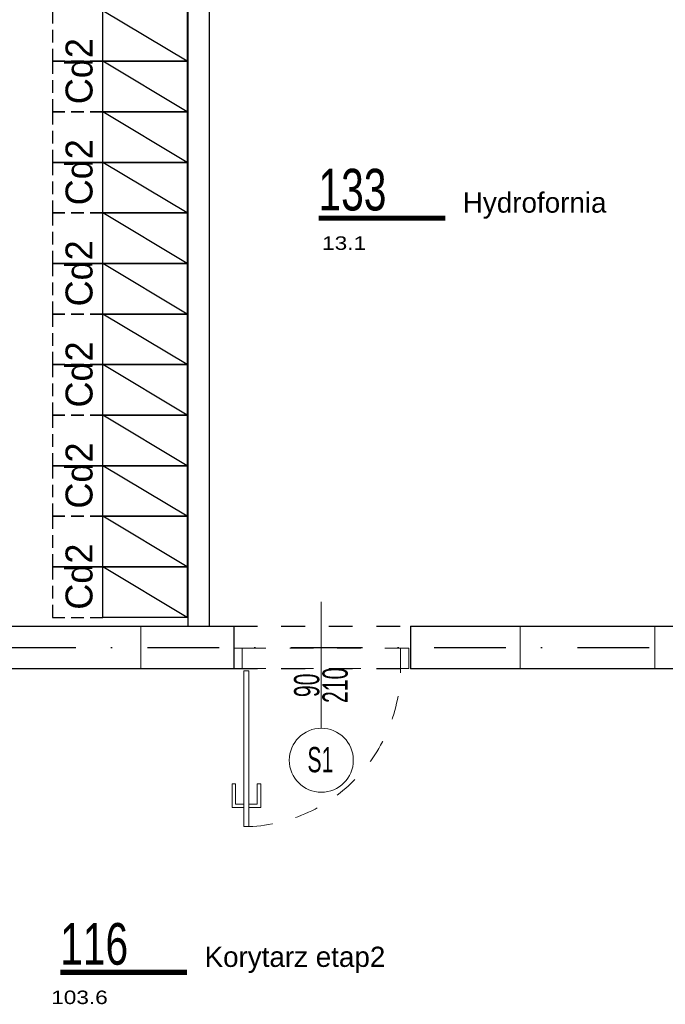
# Model space of a CAD drawing. Header units: millimetres. Extents: x 14495 to 271441, y -21035 to 2232.
# Tile 145 of 227: x 84495 to 84878, y 1063 to 1647. Entities that reach past the tile are written whole.
import ezdxf
from ezdxf.enums import TextEntityAlignment as Align

# ---------------------------------------------------------------- set-up
doc = ezdxf.new("R2010")
doc.units = ezdxf.units.MM
for name, pattern in [('DASHDOT', [1, 0.5, -0.25, 0, -0.25]), ('DASHED', [28.222222, 14.111111, -14.111111]), ('KRESKOWA2', [0.375, 0.25, -0.125])]:
    doc.linetypes.add(name, pattern=pattern)
for name, color, linetype in [('-- TECH  SYMBOLE', 1, 'Continuous'), ('_1_cienkie', 251, 'Continuous'), ('A-POW-NR', 1, 'Continuous'), ('A_OSIE', 252, 'DASHDOT'), ('A_PROJEKTOWANE', 3, 'Continuous'), ('A_SC_DZIAlOWE', 4, 'Continuous'), ('TRE_w_meble_medic_aranzacja', 1, 'Continuous')]:
    doc.layers.add(name, color=color, linetype=linetype)
doc.layers.add('A-POW', color=2, linetype='Continuous', plot=False)
for name, color, linetype, lineweight in [('A_L_CIENKA', 251, 'Continuous', 5), ('A_solid', 252, 'Continuous', 0), ('A_Stolarka_drzwi', 1, 'Continuous', 9), ('M_drzwi', 1, 'Continuous', 5)]:
    doc.layers.add(name, color=color, linetype=linetype, lineweight=lineweight)
doc.styles.add('arial-tab', font='arial.ttf')
doc.styles.add('ARIAL1_2', font='arial.ttf', dxfattribs={"width": 1.2})
doc.styles.add('arialce', font='ARIALN.TTF')
doc.styles.add('cent', font='swissel.ttf')
doc.styles.add('cg', font='GOTHIC.TTF')
doc.styles.add('ROMANS', font='romans', dxfattribs={"width": 0.6})
doc.styles.add('switz721ltexbt', font='swissel.ttf')

# ---------------------------------------------------------------- blocks, each defined once
blk = doc.blocks.new('POW')
at = {"const_width": 5}
blk.add_lwpolyline([(125.32, 0), (0, 0)], dxfattribs=at)
at = {"style": 'switz721ltexbt'}
blk.add_attdef('001', (-1.78, 12.35), '', height=41.18, dxfattribs=at)
blk = doc.blocks.new('DRZWI Z OSCIEZNICA NIEOKALAJACA 90')
at = {"linetype": 'DASHED'}
for p, q in [((-12, 5), (-12, 99)), ((0, 5), (0, 99))]:
    blk.add_line(p, q, dxfattribs=at)
at = {"ltscale": 0.05}
blk.add_line((-39.5, 52), (25.59, 52), dxfattribs=at)
for points in [[(-12, 99), (-12, 104), (0, 104), (0, 99)], [(93.91, 9.01), (1.43, 9.01), (1.43, 6.01), (93.91, 6.01)], [(-12, 0), (-12, 5), (0, 5), (0, 0)]]:
    blk.add_lwpolyline(points, close=True)
for points in [[(82.48, 9.01), (82.48, 16.01), (68.48, 16.01), (68.48, 14.01), (80.48, 14.01), (80.48, 9.01)], [(82.48, 6.01), (82.48, -0.99), (68.48, -0.99), (68.48, 1.01), (80.48, 1.01), (80.48, 6.01)]]:
    blk.add_lwpolyline(points)
at = {"linetype": 'DASHED'}
blk.add_arc((0, 5), 94, 2.44751, 90, dxfattribs=at)
blk = doc.blocks.new('SSCVCFDSS')
blk.add_line((0, 50.02), (0, 0))
blk.add_circle((0, -19), 19)
at = {"style": 'ROMANS', "text_generation_flag": 4, "width": 0.6}
blk.add_attdef('FD1-8', text='', height=13, rotation=270, dxfattribs=at).set_placement((6.15, 55.19), align=Align.RIGHT)
for tag, p in [('90', (-8.71, 25.47)), ('200', (8.16, 25.47))]:
    blk.add_attdef(tag, text='', height=13, rotation=270, dxfattribs=at).set_placement(p, align=Align.MIDDLE)
blk.add_attdef('AL6C', text='', height=13, dxfattribs=at).set_placement((-0.56, -18.64), align=Align.MIDDLE)
blk = doc.blocks.new('*U1998')
at = {"color": 1, "linetype": 'KRESKOWA2', "ltscale": 30}
blk.add_lwpolyline([(-20, 50), (-20, 80), (10, 80), (10, 50)], close=True, dxfattribs=at)
at = {"color": 2}
blk.add_lwpolyline([(10, 0), (10, 50), (-20, 50), (-20, 0)], close=True, dxfattribs=at)
at = {"color": 1}
blk.add_lwpolyline([(10, 0), (-20, 50)], dxfattribs=at)

msp = doc.modelspace()

# ---------------------------------------------------------------- linework, layer by layer
at = {"layer": '_1_cienkie', "linetype": 'DASHED'}
for p, q in [((84486.62, 1287.24), (84566.62, 1287.24)), ((84621.79, 1287.24), (84726.79, 1287.24)), ((84486.62, 1262.24), (84566.62, 1262.24)), ((84621.79, 1262.24), (84726.79, 1262.24))]:
    msp.add_line(p, q, dxfattribs=at)
at = {"layer": 'A_L_CIENKA'}
for p, q in [((84791.81, 1287.24), (84791.81, 1261.91)), ((84871.81, 1287.24), (84871.81, 1261.91))]:
    msp.add_line(p, q, dxfattribs=at)
at = {"layer": 'A_OSIE', "ltscale": 85}
msp.add_line((82272.89, 1274.74), (86478.26, 1274.74), dxfattribs=at)
at = {"layer": 'A_PROJEKTOWANE'}
for p, q in [((84426.79, 1287.24), (84566.62, 1287.24)), ((84566.62, 1287.24), (84621.79, 1287.24)), ((84621.79, 1287.24), (84621.79, 1262.24)), ((84726.79, 1287.24), (84726.79, 1261.91)), ((84726.79, 1287.24), (84773.98, 1287.24)), ((84772.98, 1287.24), (84877.98, 1287.24)), ((84871.81, 1287.24), (84872.69, 1287.24)), ((84877.98, 1287.24), (85205.87, 1287.24)), ((84426.79, 1262.24), (84566.62, 1262.24)), ((84566.62, 1262.24), (84621.79, 1262.24)), ((84726.79, 1262.24), (84773.98, 1262.24)), ((84772.98, 1262.24), (84877.98, 1262.24)), ((84871.81, 1262.24), (84872.69, 1262.24)), ((84877.98, 1262.24), (85205.87, 1262.24))]:
    msp.add_line(p, q, dxfattribs=at)
at = {"layer": 'A_SC_DZIAlOWE'}
for p, q in [((84594.65, 1742.74), (84594.65, 1287.24)), ((84607.15, 1742.74), (84607.15, 1287.24))]:
    msp.add_line(p, q, dxfattribs=at)
at = {"layer": 'A_solid', "linetype": 'Continuous'}
msp.add_line((84566.62, 1287.24), (84566.62, 1262.24), dxfattribs=at)

# ---------------------------------------------------------------- block references
at = {"layer": 'A-POW-NR'}
ref = msp.add_blockref('POW', (84672.13, 1529.51), dxfattribs=dict(at, xscale=0.6, yscale=0.6, zscale=0.6))
ref.add_attrib('88,88', '13.1', dxfattribs={"layer": 'A-POW', "height": 8, "style": 'ARIAL1_2', "width": 1.2}).set_placement((84700.35, 1510.65), align=Align.RIGHT)
ref.add_attrib('POKOJ', 'Hydrofornia', (84757.81, 1532.72), dxfattribs={"layer": 'A-POW', "height": 12, "style": 'arialce', "width": 1.2})
ref.add_attrib('001', '133', (84672.13, 1534.02), dxfattribs={"layer": '0', "height": 24.71, "style": 'switz721ltexbt', "width": 0.7})
ref = msp.add_blockref('POW', (84518.81, 1081.88), dxfattribs=dict(at, xscale=0.6, yscale=0.6, zscale=0.6))
ref.add_attrib('88,88', '103.6', dxfattribs={"layer": 'A-POW', "height": 8, "style": 'ARIAL1_2', "width": 1.2}).set_placement((84547.03, 1063.03), align=Align.RIGHT)
ref.add_attrib('POKOJ', 'Korytarz etap2', (84604.49, 1085.09), dxfattribs={"layer": 'A-POW', "height": 12, "style": 'arialce', "width": 1.2})
ref.add_attrib('001', '116', (84518.81, 1086.4), dxfattribs={"layer": '0', "height": 24.71, "style": 'switz721ltexbt', "width": 0.7})
at = {"layer": 'A_Stolarka_drzwi', "rotation": 270.000000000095}
msp.add_blockref('DRZWI Z OSCIEZNICA NIEOKALAJACA 90', (84621.79, 1262.24), dxfattribs=at)
at = {"layer": 'M_drzwi'}
ref = msp.add_blockref('SSCVCFDSS', (84673.79, 1226.74), dxfattribs=at)
ref.add_attrib('90', '90', dxfattribs={"layer": '0', "height": 15, "rotation": 90, "style": 'cent', "width": 0.6}).set_placement((84665.09, 1252.2), align=Align.MIDDLE)
ref.add_attrib('200', '210', dxfattribs={"layer": '0', "height": 15, "rotation": 90, "style": 'cent', "width": 0.6}).set_placement((84681.95, 1252.2), align=Align.MIDDLE)
ref.add_attrib('AL6C', 'S1', dxfattribs={"layer": '0', "height": 15, "style": 'arial-tab', "width": 0.6}).set_placement((84673.24, 1208.09), align=Align.MIDDLE)
at = {"layer": 'TRE_w_meble_medic_aranzacja', "xscale": -1, "rotation": 90.00000050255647}
for p in [(84594.15, 1632.53), (84594.15, 1602.53), (84594.15, 1572.53), (84594.15, 1542.53), (84594.14, 1512.53), (84594.15, 1482.53), (84594.15, 1452.53), (84594.15, 1422.53), (84594.15, 1392.53), (84594.15, 1362.53), (84594.14, 1332.53), (84594.15, 1302.53)]:
    msp.add_blockref('*U1998', p, dxfattribs=at)

# ---------------------------------------------------------------- texts
at = {"layer": '-- TECH  SYMBOLE', "color": 1, "style": 'cg'}
for p in [(84537.98, 1597.07), (84537.98, 1537.07), (84537.97, 1477.07), (84537.98, 1417.07), (84537.98, 1357.07), (84537.97, 1297.07)]:
    msp.add_text('Cd2', height=16, rotation=90, dxfattribs=at).set_placement(p)

doc.saveas('drawing.dxf')
